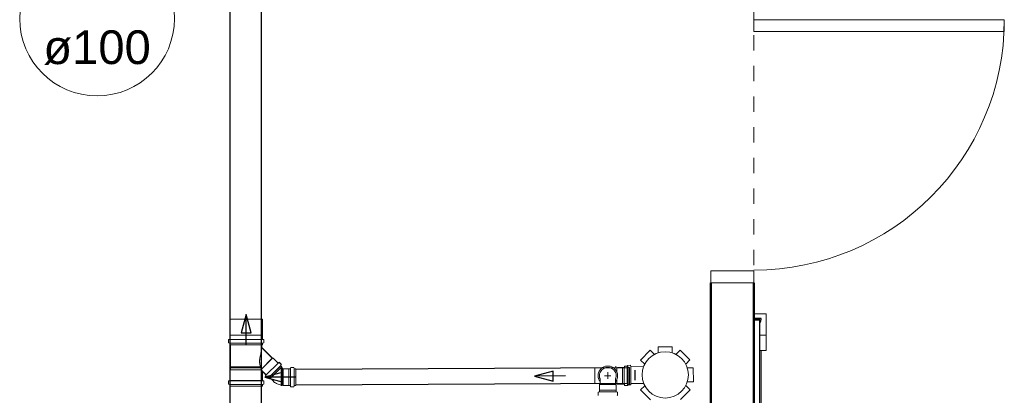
# Model space of a CAD drawing. Header units: millimetres. Extents: x 567 to 934, y -1 to 364.
# Tile 161 of 256: x 639.47 to 645.88, y 100.28 to 102.73. Entities that reach past the tile are written whole.
import ezdxf

# ---------------------------------------------------------------- set-up
doc = ezdxf.new("R2010")
doc.units = ezdxf.units.MM
doc.header["$MEASUREMENT"] = 0
doc.linetypes.add('NULL', pattern=[0])
doc.linetypes.add('Projeção', pattern=[0.0065, 0.005, -0.0015])
for name, color, linetype, lineweight in [('A-DETL', 7, 'Continuous', 13), ('A-GENM', 7, 'Continuous', 13), ('A-WALL', 7, 'Continuous', 25), ('ARQ-ESQUAD', 7, 'Continuous', 25), ('CV-Condutos', 14, 'Continuous', 25), ('CV-Sentido conduto', 14, 'Continuous', 30), ('Simbolos', 14, 'Continuous', 20), ('Simbolos_int', 14, 'Continuous', 15), ('TQ-Condutos', 14, 'Continuous', 25), ('TQ-Indicação coluna', 14, 'Continuous', 13), ('TQ-Sentido conduto', 14, 'Continuous', 30)]:
    doc.layers.add(name, color=color, linetype=linetype, lineweight=lineweight)
doc.styles.add('Arial', font='arial.ttf')

msp = doc.modelspace()

# ---------------------------------------------------------------- linework, layer by layer
at = {"layer": 'A-DETL', "color": 8, "linetype": 'Projeção'}
msp.add_line((644.2511, 85.9305), (644.2511, 103.0142), dxfattribs=at)
at = {"layer": 'A-GENM', "color": 8}
for p, q in [((644.2511, 100.8131), (644.3311, 100.8131)), ((644.3311, 100.8131), (644.3311, 100.7131)), ((644.2893, 100.6731), (644.3311, 100.6731)), ((644.3311, 100.6731), (644.3311, 100.7131)), ((644.3311, 100.6731), (644.3311, 100.6131)), ((644.3311, 100.5731), (644.3311, 100.6131)), ((644.2893, 100.5731), (644.3311, 100.5731)), ((644.2903, 100.5731), (644.2903, 95.9731)), ((644.2993, 95.9731), (644.2993, 100.5731)), ((644.2994, 95.9731), (644.2994, 100.5731))]:
    msp.add_line(p, q, dxfattribs=at)
at = {"layer": 'A-GENM', "color": 8, "lineweight": 25}
for p, q in [((644.2511, 100.7751), (644.2511, 100.7731)), ((644.2893, 100.7731), (644.2511, 100.7731)), ((644.2511, 100.7731), (644.2511, 95.7731)), ((644.2511, 100.7731), (644.2903, 100.7731)), ((644.2993, 100.7831), (644.2591, 100.7831)), ((644.2893, 95.7731), (644.2893, 100.7731)), ((644.2903, 100.7731), (644.2903, 100.7531))]:
    msp.add_line(p, q, dxfattribs=at)
for centre, radius, start, end in [((644.2591, 100.7751), 0.00799, 90, 180), ((644.2552, 100.78), 0.0442, 322.56064, 4.06061)]:
    msp.add_arc(centre, radius, start, end, dxfattribs=at)
at = {"layer": 'A-WALL', "color": 8, "lineweight": 50}
for p, q in [((643.9711, 101.0142), (643.9711, 95.1305)), ((644.2511, 95.6105), (644.2511, 101.0142))]:
    msp.add_line(p, q, dxfattribs=at)
at = {"layer": 'ARQ-ESQUAD', "color": 8, "lineweight": 13}
for p, q in [((644.2511, 102.7302), (645.8831, 102.7302)), ((644.2511, 102.6542), (644.2511, 102.7302)), ((644.2511, 102.7302), (644.2511, 102.6542)), ((645.8831, 102.7302), (644.2511, 102.7302)), ((645.8831, 102.7302), (645.8831, 102.6542)), ((645.8831, 102.6542), (645.8831, 102.7302)), ((645.8831, 102.6542), (644.2511, 102.6542)), ((644.2511, 102.6542), (645.8831, 102.6542)), ((643.9711, 101.0942), (644.2511, 101.0942)), ((643.9711, 101.0142), (643.9711, 101.0942)), ((643.9711, 101.0942), (643.9711, 101.0142)), ((644.2511, 101.0942), (643.9711, 101.0942)), ((644.2511, 101.0942), (644.2511, 101.0142)), ((644.2511, 101.0142), (644.2511, 101.0942)), ((644.2511, 101.0142), (643.9711, 101.0142)), ((643.9711, 101.0142), (644.2511, 101.0142))]:
    msp.add_line(p, q, dxfattribs=at)
msp.add_arc((644.2511, 102.7302), 1.632, 270, 360, dxfattribs=at)
at = {"layer": 'CV-Condutos'}
for p, q in [((643.4233, 100.4596), (641.2664, 100.4495)), ((643.4238, 100.3582), (641.2664, 100.3481))]:
    msp.add_line(p, q, dxfattribs=at)
at = {"layer": 'CV-Sentido conduto'}
for p, q in [((642.9432, 100.439), (642.8227, 100.4061)), ((642.9435, 100.3743), (642.9432, 100.439)), ((642.8227, 100.4061), (642.9435, 100.3743))]:
    msp.add_line(p, q, dxfattribs=at)
msp.add_lwpolyline([(643.0226, 100.407), (642.8227, 100.4061)], dxfattribs=at)
at = {"layer": 'Simbolos'}
for p, q in [((640.8363, 100.6725), (640.8363, 100.7771)), ((641.0483, 100.6725), (641.0483, 100.7771)), ((640.8358, 100.672), (640.8363, 100.6725)), ((640.8358, 100.6478), (640.8358, 100.672)), ((641.0488, 100.672), (641.0483, 100.6725)), ((641.0488, 100.6478), (641.0488, 100.672)), ((640.827, 100.6245), (640.827, 100.6434)), ((640.8285, 100.6225), (640.8343, 100.621)), ((640.8288, 100.6454), (640.834, 100.6458)), ((640.8358, 100.6101), (640.8358, 100.619)), ((641.0488, 100.6101), (640.8358, 100.6101)), ((640.8407, 100.4657), (640.8407, 100.6096)), ((640.8407, 100.6096), (641.0439, 100.6096)), ((640.8412, 100.4662), (640.8412, 100.6101)), ((640.8412, 100.6101), (641.0444, 100.6101)), ((641.0439, 100.5917), (641.0439, 100.6096)), ((641.0444, 100.5922), (641.0444, 100.6101)), ((641.0488, 100.6101), (641.0488, 100.619)), ((641.0561, 100.6225), (641.0503, 100.621)), ((641.0558, 100.6454), (641.0506, 100.6458)), ((641.0576, 100.6245), (641.0576, 100.6434)), ((641.1131, 100.5225), (641.0439, 100.5917)), ((641.1136, 100.523), (641.0444, 100.5922)), ((643.5122, 100.5109), (643.5755, 100.5748)), ((643.5755, 100.5748), (643.6031, 100.5474)), ((643.628, 100.5968), (643.718, 100.5972)), ((643.628, 100.5968), (643.6282, 100.558)), ((643.718, 100.5972), (643.7182, 100.5584)), ((643.7707, 100.5757), (643.7433, 100.5481)), ((643.7707, 100.5757), (643.8346, 100.5123)), ((641.0416, 100.451), (641.1131, 100.5225)), ((641.0421, 100.4515), (641.1136, 100.523)), ((641.0731, 100.4135), (641.1505, 100.4908)), ((641.0736, 100.414), (641.151, 100.4913)), ((641.1188, 100.5225), (641.1131, 100.5225)), ((641.1193, 100.523), (641.1136, 100.523)), ((641.1492, 100.4921), (641.1188, 100.5225)), ((641.1497, 100.4926), (641.1193, 100.523)), ((641.1559, 100.4954), (641.1519, 100.492)), ((641.1564, 100.4959), (641.1524, 100.4925)), ((641.171, 100.4829), (641.1586, 100.4953)), ((641.1715, 100.4834), (641.1591, 100.4958)), ((641.1713, 100.4805), (641.1683, 100.4751)), ((641.1718, 100.481), (641.1688, 100.4756)), ((643.5122, 100.5109), (643.5398, 100.4835)), ((643.8346, 100.5123), (643.8072, 100.4847)), ((640.8358, 100.442), (640.8407, 100.4469)), ((640.8358, 100.3783), (640.8358, 100.442)), ((640.8363, 100.4425), (640.8412, 100.4474)), ((640.8363, 100.3788), (640.8363, 100.4425)), ((640.8407, 100.4657), (640.8377, 100.4654)), ((640.8377, 100.4595), (640.8377, 100.4654)), ((640.8407, 100.4593), (640.8377, 100.4595)), ((640.8412, 100.4662), (640.8382, 100.4659)), ((640.8382, 100.46), (640.8382, 100.4659)), ((640.8412, 100.4598), (640.8382, 100.46)), ((641.036, 100.4657), (640.8407, 100.4657)), ((641.0382, 100.4593), (640.8407, 100.4593)), ((640.8407, 100.4469), (640.8407, 100.4593)), ((641.0435, 100.4469), (640.8407, 100.4469)), ((641.0365, 100.4662), (640.8412, 100.4662)), ((641.0387, 100.4598), (640.8412, 100.4598)), ((640.8412, 100.4474), (640.8412, 100.4598)), ((641.044, 100.4474), (640.8412, 100.4474)), ((641.0488, 100.3783), (641.0488, 100.433)), ((641.0493, 100.3788), (641.0493, 100.4335)), ((641.0718, 100.4148), (641.0522, 100.4344)), ((641.0723, 100.4153), (641.0527, 100.4349)), ((641.0901, 100.3965), (641.1675, 100.4738)), ((641.0906, 100.397), (641.168, 100.4743)), ((641.0974, 100.3892), (641.1747, 100.4666)), ((641.0979, 100.3897), (641.1752, 100.4671)), ((641.1747, 100.4666), (641.1686, 100.4727)), ((641.1752, 100.4671), (641.1691, 100.4732)), ((641.1833, 100.4523), (641.1719, 100.4638)), ((641.1869, 100.4531), (641.1861, 100.4523)), ((641.2205, 100.4531), (641.1869, 100.4531)), ((641.2209, 100.4535), (641.2205, 100.4531)), ((641.2302, 100.4535), (641.2209, 100.4535)), ((641.2327, 100.4606), (641.2322, 100.4553)), ((641.2522, 100.4624), (641.2347, 100.4624)), ((641.2541, 100.4609), (641.2557, 100.455)), ((641.2664, 100.4535), (641.2577, 100.4535)), ((641.2664, 100.3441), (641.2664, 100.4535)), ((643.2484, 100.4593), (643.2153, 100.4593)), ((643.3534, 100.4691), (643.3498, 100.4655)), ((643.3527, 100.4623), (643.3498, 100.4623)), ((643.3582, 100.4593), (643.3498, 100.4593)), ((643.353, 100.4593), (643.3527, 100.4623)), ((643.3618, 100.4629), (643.3582, 100.4593)), ((643.3954, 100.4629), (643.3618, 100.4629)), ((643.3958, 100.4633), (643.3954, 100.4629)), ((643.4051, 100.4633), (643.3958, 100.4633)), ((643.4076, 100.4704), (643.4071, 100.4651)), ((643.4271, 100.4722), (643.4096, 100.4722)), ((643.4268, 100.475), (643.4252, 100.4691)), ((643.4287, 100.4765), (643.4462, 100.4766)), ((643.4291, 100.4707), (643.4306, 100.4648)), ((643.4413, 100.4633), (643.4326, 100.4633)), ((643.4413, 100.3539), (643.4413, 100.4633)), ((643.4482, 100.4748), (643.4487, 100.4695)), ((643.4507, 100.4677), (643.5328, 100.4681)), ((643.8566, 100.4599), (643.8178, 100.4597)), ((643.8566, 100.4599), (643.857, 100.3699)), ((640.827, 100.355), (640.827, 100.3739)), ((640.8275, 100.3555), (640.8275, 100.3744)), ((640.8285, 100.353), (640.8343, 100.3515)), ((640.8288, 100.3759), (640.834, 100.3763)), ((640.829, 100.3535), (640.8348, 100.352)), ((640.8293, 100.3764), (640.8345, 100.3768)), ((640.8358, 100.3765), (641.0488, 100.3765)), ((640.8358, 100.3511), (641.0488, 100.3511)), ((640.8358, 100.3406), (640.8358, 100.3495)), ((640.8363, 100.377), (641.0493, 100.377)), ((640.8363, 100.3516), (641.0493, 100.3516)), ((640.8363, 100.3411), (640.8363, 100.35)), ((641.0488, 100.3406), (641.0488, 100.3495)), ((641.0493, 100.3411), (641.0493, 100.35)), ((641.0561, 100.353), (641.0503, 100.3515)), ((641.0558, 100.3759), (641.0506, 100.3763)), ((641.0566, 100.3535), (641.0508, 100.352)), ((641.0563, 100.3764), (641.0511, 100.3768)), ((641.0576, 100.355), (641.0576, 100.3739)), ((641.0581, 100.3555), (641.0581, 100.3744)), ((641.0686, 100.408), (641.0719, 100.4121)), ((641.0811, 100.3929), (641.0687, 100.4053)), ((641.0691, 100.4085), (641.0724, 100.4126)), ((641.0816, 100.3934), (641.0692, 100.4058)), ((641.0835, 100.3926), (641.0888, 100.3957)), ((641.084, 100.3931), (641.0893, 100.3962)), ((641.0974, 100.3892), (641.0912, 100.3954)), ((641.0979, 100.3897), (641.0917, 100.3959)), ((641.1178, 100.3744), (641.1002, 100.3921)), ((643.2607, 100.3579), (643.2153, 100.3579)), ((643.245, 100.3145), (643.245, 100.3573)), ((643.2486, 100.3517), (643.2486, 100.388)), ((643.3582, 100.3579), (643.3375, 100.3579)), ((643.3466, 100.3579), (643.3469, 100.3549)), ((643.3527, 100.3549), (643.3469, 100.3549)), ((643.35, 100.3517), (643.35, 100.388)), ((643.3536, 100.3481), (643.35, 100.3517)), ((643.353, 100.3579), (643.3527, 100.3549)), ((643.3618, 100.3543), (643.3582, 100.3579)), ((643.3954, 100.3543), (643.3618, 100.3543)), ((643.3958, 100.3539), (643.3954, 100.3543)), ((643.4051, 100.3539), (643.3958, 100.3539)), ((643.4076, 100.3468), (643.4071, 100.3521)), ((643.4273, 100.3508), (643.4257, 100.3567)), ((643.4291, 100.3465), (643.4306, 100.3524)), ((643.4293, 100.3493), (643.4468, 100.3494)), ((643.4413, 100.3539), (643.4326, 100.3539)), ((643.4488, 100.3512), (643.4492, 100.3565)), ((643.4512, 100.3583), (643.5333, 100.3587)), ((643.857, 100.3699), (643.8182, 100.3697)), ((640.8358, 100.3406), (641.0488, 100.3406)), ((640.8363, 100.3411), (641.0493, 100.3411)), ((641.1717, 100.3481), (641.1719, 100.3451)), ((641.1778, 100.3451), (641.1719, 100.3451)), ((641.1781, 100.3481), (641.1778, 100.3451)), ((641.1833, 100.3481), (641.1781, 100.3481)), ((641.1869, 100.3445), (641.1833, 100.3481)), ((641.2205, 100.3445), (641.1869, 100.3445)), ((641.2209, 100.3441), (641.2205, 100.3445)), ((641.2302, 100.3441), (641.2209, 100.3441)), ((641.2327, 100.337), (641.2322, 100.3423)), ((641.2522, 100.3352), (641.2347, 100.3352)), ((641.2541, 100.3367), (641.2557, 100.3426)), ((641.2664, 100.3441), (641.2577, 100.3441)), ((643.2357, 100.2827), (643.2357, 100.3003)), ((643.2375, 100.3023), (643.2428, 100.3027)), ((643.2446, 100.3141), (643.245, 100.3145)), ((643.2446, 100.3047), (643.2446, 100.3141)), ((643.3536, 100.3145), (643.3536, 100.3481)), ((643.354, 100.3141), (643.3536, 100.3145)), ((643.354, 100.3047), (643.354, 100.3141)), ((643.3611, 100.3023), (643.3558, 100.3027)), ((643.3629, 100.2827), (643.3629, 100.3003)), ((643.4271, 100.345), (643.4096, 100.345)), ((643.5131, 100.3157), (643.5404, 100.3433)), ((643.577, 100.2524), (643.5131, 100.3157)), ((643.8355, 100.3172), (643.7721, 100.2533)), ((643.8355, 100.3172), (643.8079, 100.3445))]:
    msp.add_line(p, q, dxfattribs=at)
for points in [[(640.8288, 100.6454), (640.8285, 100.6453), (640.8282, 100.6452), (640.8279, 100.645), (640.8276, 100.6448), (640.8274, 100.6446), (640.8272, 100.6443), (640.8271, 100.644), (640.827, 100.6437), (640.827, 100.6434)], [(640.827, 100.6245), (640.827, 100.6242), (640.8271, 100.6239), (640.8272, 100.6236), (640.8273, 100.6234), (640.8275, 100.6231), (640.8277, 100.6229), (640.8279, 100.6228), (640.8282, 100.6226), (640.8285, 100.6225)], [(640.834, 100.6458), (640.8343, 100.6459), (640.8346, 100.646), (640.8349, 100.6461), (640.8352, 100.6463), (640.8354, 100.6466), (640.8356, 100.6469), (640.8357, 100.6472), (640.8358, 100.6475), (640.8358, 100.6478)], [(640.8358, 100.619), (640.8358, 100.6193), (640.8357, 100.6196), (640.8356, 100.6199), (640.8355, 100.6201), (640.8353, 100.6203), (640.8351, 100.6206), (640.8348, 100.6207), (640.8346, 100.6209), (640.8343, 100.621)], [(641.0488, 100.6478), (641.0488, 100.6475), (641.0489, 100.6472), (641.049, 100.6469), (641.0492, 100.6466), (641.0494, 100.6463), (641.0497, 100.6461), (641.05, 100.646), (641.0503, 100.6459), (641.0506, 100.6458)], [(641.0503, 100.621), (641.05, 100.6209), (641.0497, 100.6207), (641.0495, 100.6206), (641.0493, 100.6203), (641.0491, 100.6201), (641.049, 100.6199), (641.0489, 100.6196), (641.0488, 100.6193), (641.0488, 100.619)], [(641.0576, 100.6434), (641.0576, 100.6437), (641.0575, 100.644), (641.0574, 100.6443), (641.0572, 100.6446), (641.057, 100.6448), (641.0567, 100.645), (641.0564, 100.6452), (641.0561, 100.6453), (641.0558, 100.6454)], [(641.0561, 100.6225), (641.0564, 100.6226), (641.0566, 100.6228), (641.0569, 100.6229), (641.0571, 100.6231), (641.0573, 100.6234), (641.0574, 100.6236), (641.0575, 100.6239), (641.0576, 100.6242), (641.0576, 100.6245)], [(641.0364, 100.5438), (641.0346, 100.5377), (641.0331, 100.5315), (641.0319, 100.5253), (641.031, 100.519), (641.0303, 100.5126), (641.03, 100.5063), (641.03, 100.4999), (641.0302, 100.4936), (641.0308, 100.4873)], [(641.0369, 100.5443), (641.0351, 100.5382), (641.0336, 100.532), (641.0324, 100.5258), (641.0315, 100.5195), (641.0308, 100.5131), (641.0305, 100.5068), (641.0305, 100.5004), (641.0307, 100.4941), (641.0313, 100.4878)], [(641.0448, 100.5901), (641.0437, 100.585), (641.0427, 100.5798), (641.0417, 100.5747), (641.0408, 100.5696), (641.0398, 100.5644), (641.0389, 100.5592), (641.0381, 100.5541), (641.0373, 100.5489), (641.0364, 100.5438)], [(641.0453, 100.5906), (641.0442, 100.5855), (641.0432, 100.5803), (641.0422, 100.5752), (641.0413, 100.5701), (641.0403, 100.5649), (641.0394, 100.5597), (641.0386, 100.5546), (641.0378, 100.5494), (641.0369, 100.5443)], [(641.0439, 100.5917), (641.0439, 100.5915), (641.0439, 100.5913), (641.044, 100.5911), (641.0441, 100.5909), (641.0442, 100.5907), (641.0443, 100.5905), (641.0444, 100.5904), (641.0446, 100.5902), (641.0448, 100.5901)], [(641.0444, 100.5922), (641.0444, 100.592), (641.0444, 100.5918), (641.0445, 100.5916), (641.0446, 100.5914), (641.0447, 100.5912), (641.0448, 100.591), (641.0449, 100.5909), (641.0451, 100.5907), (641.0453, 100.5906)], [(641.0308, 100.4873), (641.0319, 100.4811), (641.0333, 100.475), (641.035, 100.469), (641.0369, 100.4631), (641.039, 100.4572), (641.0414, 100.4514), (641.044, 100.4458), (641.0468, 100.4402), (641.0499, 100.4347)], [(641.0313, 100.4878), (641.0324, 100.4816), (641.0338, 100.4755), (641.0355, 100.4695), (641.0374, 100.4636), (641.0395, 100.4577), (641.0419, 100.4519), (641.0445, 100.4463), (641.0473, 100.4407), (641.0504, 100.4352)], [(641.1492, 100.4921), (641.1494, 100.4919), (641.1497, 100.4917), (641.15, 100.4916), (641.1503, 100.4916), (641.1507, 100.4915), (641.151, 100.4916), (641.1513, 100.4917), (641.1516, 100.4918), (641.1519, 100.492)], [(641.1497, 100.4926), (641.1499, 100.4924), (641.1502, 100.4922), (641.1505, 100.4921), (641.1508, 100.4921), (641.1512, 100.492), (641.1515, 100.4921), (641.1518, 100.4922), (641.1521, 100.4923), (641.1524, 100.4925)], [(641.1586, 100.4953), (641.1584, 100.4955), (641.1581, 100.4957), (641.1578, 100.4958), (641.1574, 100.4958), (641.1571, 100.4959), (641.1568, 100.4958), (641.1565, 100.4957), (641.1562, 100.4956), (641.1559, 100.4954)], [(641.1591, 100.4958), (641.1589, 100.496), (641.1586, 100.4962), (641.1583, 100.4963), (641.1579, 100.4963), (641.1576, 100.4964), (641.1573, 100.4963), (641.157, 100.4962), (641.1567, 100.4961), (641.1564, 100.4959)], [(641.1713, 100.4805), (641.1715, 100.4807), (641.1715, 100.481), (641.1716, 100.4813), (641.1716, 100.4816), (641.1716, 100.4819), (641.1715, 100.4821), (641.1714, 100.4824), (641.1712, 100.4827), (641.171, 100.4829)], [(641.1718, 100.481), (641.172, 100.4812), (641.172, 100.4815), (641.1721, 100.4818), (641.1721, 100.4821), (641.1721, 100.4824), (641.172, 100.4826), (641.1719, 100.4829), (641.1717, 100.4832), (641.1715, 100.4834)], [(641.0522, 100.4344), (641.052, 100.4345), (641.0518, 100.4347), (641.0516, 100.4348), (641.0513, 100.4349), (641.0511, 100.4349), (641.0508, 100.435), (641.0505, 100.4349), (641.0503, 100.4349), (641.05, 100.4348), (641.0498, 100.4347), (641.0496, 100.4345), (641.0494, 100.4344), (641.0492, 100.4342), (641.0491, 100.434), (641.0489, 100.4337), (641.0489, 100.4335), (641.0488, 100.4332), (641.0488, 100.433)], [(641.0527, 100.4349), (641.0525, 100.435), (641.0523, 100.4352), (641.0521, 100.4353), (641.0518, 100.4354), (641.0516, 100.4354), (641.0513, 100.4355), (641.051, 100.4354), (641.0508, 100.4354), (641.0505, 100.4353), (641.0503, 100.4352), (641.0501, 100.435), (641.0499, 100.4349), (641.0497, 100.4347), (641.0496, 100.4345), (641.0494, 100.4342), (641.0494, 100.434), (641.0493, 100.4337), (641.0493, 100.4335)], [(641.0719, 100.4121), (641.0721, 100.4123), (641.0723, 100.4126), (641.0724, 100.413), (641.0724, 100.4133), (641.0724, 100.4136), (641.0723, 100.4139), (641.0722, 100.4142), (641.072, 100.4145), (641.0718, 100.4148)], [(641.0724, 100.4126), (641.0726, 100.4128), (641.0728, 100.4131), (641.0729, 100.4135), (641.0729, 100.4138), (641.0729, 100.4141), (641.0728, 100.4144), (641.0727, 100.4147), (641.0725, 100.415), (641.0723, 100.4153)], [(641.1682, 100.4751), (641.1681, 100.4749), (641.168, 100.4746), (641.168, 100.4743), (641.168, 100.474), (641.168, 100.4737), (641.1681, 100.4735), (641.1682, 100.4732), (641.1684, 100.4729), (641.1686, 100.4727)], [(641.1687, 100.4756), (641.1686, 100.4754), (641.1685, 100.4751), (641.1685, 100.4748), (641.1685, 100.4745), (641.1685, 100.4742), (641.1686, 100.474), (641.1687, 100.4737), (641.1689, 100.4734), (641.1691, 100.4732)], [(641.1833, 100.4523), (641.1836, 100.4521), (641.1839, 100.4519), (641.1842, 100.4518), (641.1846, 100.4518), (641.1849, 100.4518), (641.1852, 100.4518), (641.1856, 100.4519), (641.1859, 100.4521), (641.1861, 100.4523)], [(641.2302, 100.4535), (641.2306, 100.4535), (641.2309, 100.4536), (641.2312, 100.4537), (641.2315, 100.4539), (641.2317, 100.4541), (641.2319, 100.4544), (641.2321, 100.4547), (641.2322, 100.455), (641.2322, 100.4553)], [(641.2347, 100.4624), (641.2344, 100.4623), (641.234, 100.4623), (641.2337, 100.4621), (641.2335, 100.462), (641.2332, 100.4617), (641.233, 100.4615), (641.2329, 100.4612), (641.2327, 100.4609), (641.2327, 100.4605)], [(641.2541, 100.4609), (641.254, 100.4612), (641.2539, 100.4614), (641.2537, 100.4617), (641.2535, 100.4619), (641.2533, 100.462), (641.2531, 100.4622), (641.2528, 100.4623), (641.2525, 100.4623), (641.2522, 100.4624)], [(641.2557, 100.455), (641.2558, 100.4547), (641.256, 100.4544), (641.2561, 100.4542), (641.2563, 100.454), (641.2566, 100.4538), (641.2568, 100.4537), (641.2571, 100.4536), (641.2574, 100.4535), (641.2577, 100.4535)], [(643.35, 100.3881), (643.3524, 100.3956), (643.3537, 100.4034), (643.3539, 100.4113), (643.353, 100.4192), (643.3509, 100.4268), (643.3477, 100.4341), (643.3435, 100.4408), (643.3384, 100.4468), (643.3325, 100.4521), (643.3258, 100.4564), (643.3187, 100.4597), (643.3111, 100.462), (643.3032, 100.4631), (643.2953, 100.4631), (643.2875, 100.462), (643.2799, 100.4597), (643.2727, 100.4564), (643.2661, 100.4521), (643.2602, 100.4468), (643.2551, 100.4408), (643.2509, 100.4341), (643.2477, 100.4268), (643.2456, 100.4192), (643.2447, 100.4113), (643.2448, 100.4034), (643.2462, 100.3956), (643.2486, 100.3881)], [(643.4051, 100.4633), (643.4055, 100.4633), (643.4058, 100.4634), (643.4061, 100.4635), (643.4064, 100.4637), (643.4066, 100.4639), (643.4068, 100.4642), (643.407, 100.4645), (643.4071, 100.4648), (643.4071, 100.4651)], [(643.4096, 100.4722), (643.4093, 100.4722), (643.409, 100.4721), (643.4087, 100.4719), (643.4084, 100.4718), (643.4081, 100.4715), (643.4079, 100.4713), (643.4078, 100.471), (643.4077, 100.4707), (643.4076, 100.4704)], [(643.4233, 100.4676), (643.4236, 100.4676), (643.4238, 100.4677), (643.4241, 100.4678), (643.4244, 100.4679), (643.4246, 100.4681), (643.4248, 100.4683), (643.425, 100.4685), (643.4251, 100.4688), (643.4252, 100.4691)], [(643.4287, 100.4765), (643.4284, 100.4765), (643.4281, 100.4764), (643.4278, 100.4763), (643.4276, 100.4762), (643.4274, 100.476), (643.4272, 100.4758), (643.427, 100.4755), (643.4269, 100.4753), (643.4268, 100.475)], [(643.4291, 100.4707), (643.429, 100.471), (643.4288, 100.4712), (643.4287, 100.4715), (643.4285, 100.4717), (643.4282, 100.4719), (643.428, 100.472), (643.4277, 100.4721), (643.4274, 100.4722), (643.4271, 100.4722)], [(643.4307, 100.4648), (643.4308, 100.4645), (643.4309, 100.4642), (643.4311, 100.464), (643.4313, 100.4638), (643.4315, 100.4636), (643.4317, 100.4635), (643.432, 100.4634), (643.4323, 100.4633), (643.4326, 100.4633)], [(643.4482, 100.4748), (643.4482, 100.4751), (643.448, 100.4754), (643.4479, 100.4757), (643.4477, 100.4759), (643.4474, 100.4762), (643.4472, 100.4763), (643.4469, 100.4765), (643.4465, 100.4765), (643.4462, 100.4766)], [(643.4487, 100.4695), (643.4488, 100.4692), (643.4489, 100.4689), (643.449, 100.4686), (643.4492, 100.4683), (643.4495, 100.4681), (643.4498, 100.4679), (643.4501, 100.4678), (643.4504, 100.4677), (643.4507, 100.4677)], [(640.8288, 100.3759), (640.8285, 100.3758), (640.8282, 100.3757), (640.8279, 100.3756), (640.8276, 100.3753), (640.8274, 100.3751), (640.8272, 100.3748), (640.8271, 100.3745), (640.827, 100.3742), (640.827, 100.3739)], [(640.827, 100.355), (640.827, 100.3547), (640.8271, 100.3544), (640.8272, 100.3541), (640.8273, 100.3539), (640.8275, 100.3536), (640.8277, 100.3534), (640.8279, 100.3533), (640.8282, 100.3531), (640.8285, 100.353)], [(640.8293, 100.3764), (640.829, 100.3763), (640.8287, 100.3762), (640.8284, 100.3761), (640.8281, 100.3758), (640.8279, 100.3756), (640.8277, 100.3753), (640.8276, 100.375), (640.8275, 100.3747), (640.8275, 100.3744)], [(640.8275, 100.3555), (640.8275, 100.3552), (640.8276, 100.3549), (640.8277, 100.3546), (640.8278, 100.3544), (640.828, 100.3541), (640.8282, 100.3539), (640.8284, 100.3538), (640.8287, 100.3536), (640.829, 100.3535)], [(640.834, 100.3763), (640.8343, 100.3764), (640.8346, 100.3765), (640.8349, 100.3766), (640.8352, 100.3768), (640.8354, 100.3771), (640.8356, 100.3774), (640.8357, 100.3777), (640.8358, 100.378), (640.8358, 100.3783)], [(640.8358, 100.3495), (640.8358, 100.3498), (640.8357, 100.3501), (640.8356, 100.3504), (640.8355, 100.3506), (640.8353, 100.3509), (640.8351, 100.3511), (640.8348, 100.3512), (640.8346, 100.3514), (640.8343, 100.3515)], [(640.8345, 100.3768), (640.8348, 100.3769), (640.8351, 100.377), (640.8354, 100.3771), (640.8357, 100.3773), (640.8359, 100.3776), (640.8361, 100.3779), (640.8362, 100.3782), (640.8363, 100.3785), (640.8363, 100.3788)], [(640.8363, 100.35), (640.8363, 100.3503), (640.8362, 100.3506), (640.8361, 100.3509), (640.836, 100.3511), (640.8358, 100.3514), (640.8356, 100.3516), (640.8353, 100.3517), (640.8351, 100.3519), (640.8348, 100.352)], [(641.0488, 100.3783), (641.0488, 100.378), (641.0489, 100.3777), (641.049, 100.3774), (641.0492, 100.3771), (641.0494, 100.3768), (641.0497, 100.3766), (641.05, 100.3765), (641.0503, 100.3764), (641.0506, 100.3763)], [(641.0503, 100.3515), (641.05, 100.3514), (641.0497, 100.3512), (641.0495, 100.3511), (641.0493, 100.3509), (641.0491, 100.3506), (641.049, 100.3504), (641.0489, 100.3501), (641.0488, 100.3498), (641.0488, 100.3495)], [(641.0493, 100.3788), (641.0493, 100.3785), (641.0494, 100.3782), (641.0495, 100.3779), (641.0497, 100.3776), (641.0499, 100.3773), (641.0502, 100.3771), (641.0505, 100.377), (641.0508, 100.3769), (641.0511, 100.3768)], [(641.0508, 100.352), (641.0505, 100.3519), (641.0502, 100.3517), (641.05, 100.3516), (641.0498, 100.3514), (641.0496, 100.3511), (641.0495, 100.3509), (641.0494, 100.3506), (641.0493, 100.3503), (641.0493, 100.35)], [(641.0576, 100.3739), (641.0576, 100.3742), (641.0575, 100.3745), (641.0574, 100.3748), (641.0572, 100.3751), (641.057, 100.3753), (641.0567, 100.3756), (641.0564, 100.3757), (641.0561, 100.3758), (641.0558, 100.3759)], [(641.0561, 100.353), (641.0564, 100.3531), (641.0566, 100.3533), (641.0569, 100.3534), (641.0571, 100.3536), (641.0573, 100.3539), (641.0574, 100.3541), (641.0575, 100.3544), (641.0576, 100.3547), (641.0576, 100.355)], [(641.0581, 100.3744), (641.0581, 100.3747), (641.058, 100.375), (641.0579, 100.3753), (641.0577, 100.3756), (641.0575, 100.3758), (641.0572, 100.3761), (641.0569, 100.3762), (641.0566, 100.3763), (641.0563, 100.3764)], [(641.0566, 100.3535), (641.0569, 100.3536), (641.0571, 100.3538), (641.0574, 100.3539), (641.0576, 100.3541), (641.0578, 100.3544), (641.0579, 100.3546), (641.058, 100.3549), (641.0581, 100.3552), (641.0581, 100.3555)], [(641.0685, 100.408), (641.0684, 100.4078), (641.0682, 100.4075), (641.0681, 100.4071), (641.0681, 100.4068), (641.0681, 100.4065), (641.0682, 100.4062), (641.0683, 100.4059), (641.0684, 100.4056), (641.0687, 100.4053)], [(641.069, 100.4085), (641.0689, 100.4083), (641.0687, 100.408), (641.0686, 100.4076), (641.0686, 100.4073), (641.0686, 100.407), (641.0687, 100.4067), (641.0688, 100.4064), (641.0689, 100.4061), (641.0692, 100.4058)], [(641.0811, 100.3929), (641.0813, 100.3927), (641.0815, 100.3926), (641.0818, 100.3925), (641.0821, 100.3924), (641.0824, 100.3923), (641.0826, 100.3923), (641.0829, 100.3924), (641.0832, 100.3925), (641.0835, 100.3926)], [(641.0816, 100.3934), (641.0818, 100.3932), (641.082, 100.3931), (641.0823, 100.393), (641.0826, 100.3929), (641.0829, 100.3928), (641.0831, 100.3928), (641.0834, 100.3929), (641.0837, 100.393), (641.084, 100.3931)], [(641.0912, 100.3954), (641.091, 100.3956), (641.0907, 100.3957), (641.0905, 100.3958), (641.0902, 100.3959), (641.0899, 100.396), (641.0896, 100.396), (641.0893, 100.3959), (641.0891, 100.3958), (641.0888, 100.3957)], [(641.0917, 100.3959), (641.0915, 100.3961), (641.0912, 100.3962), (641.091, 100.3963), (641.0907, 100.3964), (641.0904, 100.3965), (641.0901, 100.3965), (641.0898, 100.3964), (641.0896, 100.3963), (641.0893, 100.3962)], [(641.1178, 100.3744), (641.1228, 100.3699), (641.1281, 100.3656), (641.1337, 100.3618), (641.1396, 100.3584), (641.1457, 100.3554), (641.1519, 100.3529), (641.1584, 100.3508), (641.165, 100.3492), (641.1717, 100.3481)], [(643.4071, 100.3521), (643.4071, 100.3524), (643.407, 100.3527), (643.4068, 100.353), (643.4066, 100.3532), (643.4064, 100.3535), (643.4061, 100.3536), (643.4058, 100.3538), (643.4055, 100.3539), (643.4051, 100.3539)], [(643.4257, 100.3567), (643.4256, 100.357), (643.4255, 100.3572), (643.4253, 100.3575), (643.4251, 100.3577), (643.4249, 100.3578), (643.4246, 100.358), (643.4243, 100.3581), (643.4241, 100.3581), (643.4238, 100.3582)], [(643.4273, 100.3508), (643.4274, 100.3505), (643.4276, 100.3502), (643.4277, 100.35), (643.4279, 100.3498), (643.4282, 100.3496), (643.4284, 100.3495), (643.4287, 100.3494), (643.429, 100.3493), (643.4293, 100.3493)], [(643.4326, 100.3539), (643.4323, 100.3539), (643.432, 100.3538), (643.4317, 100.3537), (643.4315, 100.3536), (643.4313, 100.3534), (643.4311, 100.3532), (643.4309, 100.3529), (643.4308, 100.3527), (643.4307, 100.3524)], [(643.4468, 100.3494), (643.4471, 100.3494), (643.4474, 100.3495), (643.4477, 100.3496), (643.448, 100.3498), (643.4483, 100.35), (643.4485, 100.3503), (643.4486, 100.3506), (643.4487, 100.3509), (643.4488, 100.3512)], [(643.4512, 100.3583), (643.4509, 100.3583), (643.4506, 100.3582), (643.4503, 100.3581), (643.45, 100.3579), (643.4498, 100.3576), (643.4495, 100.3574), (643.4494, 100.3571), (643.4493, 100.3568), (643.4492, 100.3565)], [(641.2322, 100.3422), (641.2322, 100.3426), (641.2321, 100.3429), (641.2319, 100.3432), (641.2317, 100.3434), (641.2315, 100.3437), (641.2312, 100.3438), (641.2309, 100.344), (641.2306, 100.344), (641.2302, 100.3441)], [(641.2327, 100.337), (641.2327, 100.3367), (641.2329, 100.3364), (641.233, 100.3361), (641.2332, 100.3358), (641.2335, 100.3356), (641.2337, 100.3354), (641.234, 100.3353), (641.2344, 100.3352), (641.2347, 100.3352)], [(641.2522, 100.3352), (641.2525, 100.3352), (641.2528, 100.3353), (641.2531, 100.3354), (641.2533, 100.3355), (641.2535, 100.3357), (641.2537, 100.3359), (641.2539, 100.3361), (641.254, 100.3364), (641.2541, 100.3367)], [(641.2577, 100.3441), (641.2574, 100.344), (641.2571, 100.344), (641.2568, 100.3439), (641.2566, 100.3437), (641.2563, 100.3436), (641.2561, 100.3434), (641.256, 100.3431), (641.2558, 100.3429), (641.2557, 100.3426)], [(643.2375, 100.3023), (643.2372, 100.3022), (643.2369, 100.3021), (643.2366, 100.3019), (643.2363, 100.3017), (643.2361, 100.3015), (643.2359, 100.3012), (643.2358, 100.3009), (643.2357, 100.3006), (643.2357, 100.3003)], [(643.2428, 100.3027), (643.2431, 100.3028), (643.2434, 100.3029), (643.2437, 100.3031), (643.2439, 100.3033), (643.2442, 100.3035), (643.2443, 100.3038), (643.2445, 100.3041), (643.2446, 100.3044), (643.2446, 100.3047)], [(643.354, 100.3047), (643.354, 100.3044), (643.3541, 100.3041), (643.3542, 100.3038), (643.3544, 100.3035), (643.3546, 100.3033), (643.3549, 100.3031), (643.3552, 100.3029), (643.3555, 100.3028), (643.3558, 100.3027)], [(643.3629, 100.3003), (643.3629, 100.3006), (643.3628, 100.3009), (643.3626, 100.3012), (643.3625, 100.3015), (643.3622, 100.3017), (643.362, 100.3019), (643.3617, 100.3021), (643.3614, 100.3022), (643.3611, 100.3023)], [(643.4076, 100.3468), (643.4077, 100.3465), (643.4078, 100.3462), (643.4079, 100.3459), (643.4081, 100.3456), (643.4084, 100.3454), (643.4087, 100.3452), (643.409, 100.3451), (643.4093, 100.345), (643.4096, 100.345)], [(643.4271, 100.345), (643.4274, 100.345), (643.4277, 100.3451), (643.428, 100.3452), (643.4282, 100.3453), (643.4285, 100.3455), (643.4287, 100.3457), (643.4288, 100.3459), (643.429, 100.3462), (643.4291, 100.3465)], [(643.2357, 100.2827), (643.2357, 100.2825), (643.2358, 100.2822), (643.2359, 100.2819), (643.236, 100.2816), (643.2362, 100.2814), (643.2364, 100.2812), (643.2366, 100.281), (643.2369, 100.2809), (643.2372, 100.2808)], [(643.3614, 100.2808), (643.3617, 100.2809), (643.3619, 100.281), (643.3622, 100.2812), (643.3624, 100.2814), (643.3626, 100.2816), (643.3627, 100.2819), (643.3628, 100.2822), (643.3629, 100.2825), (643.3629, 100.2827)]]:
    msp.add_lwpolyline(points, dxfattribs=at)
msp.add_circle((643.6738, 100.414), 0.151, dxfattribs=at)
at = {"layer": 'Simbolos_int'}
for p, q in [((641.0483, 100.7771), (640.8363, 100.7771)), ((641.0483, 100.6725), (640.8363, 100.6725)), ((641.0488, 100.646), (640.8358, 100.646)), ((641.0488, 100.6206), (640.8358, 100.6206)), ((641.1719, 100.4638), (641.1002, 100.3921)), ((641.1717, 100.3481), (641.1717, 100.4636)), ((641.1781, 100.3481), (641.1781, 100.4576)), ((641.1833, 100.3481), (641.1833, 100.4524)), ((641.2209, 100.3441), (641.2209, 100.4535)), ((641.2321, 100.3441), (641.2321, 100.4535)), ((641.2561, 100.3441), (641.2561, 100.4535)), ((643.2153, 100.3579), (643.2153, 100.4593)), ((643.2991, 100.4086), (643.2991, 100.4311)), ((643.2991, 100.4311), (643.2991, 100.3881)), ((643.3582, 100.4593), (643.3582, 100.4321)), ((643.3954, 100.3543), (643.3954, 100.4629)), ((643.407, 100.3539), (643.407, 100.4633)), ((643.4253, 100.3582), (643.4248, 100.4676)), ((643.431, 100.3539), (643.431, 100.4633)), ((643.4494, 100.3583), (643.4489, 100.4677)), ((643.35, 100.3517), (643.2486, 100.3517)), ((643.3198, 100.4086), (643.2786, 100.4086)), ((643.3582, 100.3579), (643.3582, 100.3851)), ((643.354, 100.3141), (643.2446, 100.3141)), ((643.2446, 100.3029), (643.354, 100.3029))]:
    msp.add_line(p, q, dxfattribs=at)
msp.add_lwpolyline([(643.35, 100.3702), (643.3556, 100.379), (643.3597, 100.3886), (643.3621, 100.3988), (643.3629, 100.4092), (643.3619, 100.4196), (643.3593, 100.4297), (643.355, 100.4392), (643.3493, 100.4479), (643.3422, 100.4556), (643.3339, 100.4619), (643.3247, 100.4669), (643.3148, 100.4703), (643.3045, 100.472), (643.2941, 100.472), (643.2838, 100.4703), (643.2739, 100.4669), (643.2647, 100.4619), (643.2564, 100.4556), (643.2493, 100.4479), (643.2435, 100.4392), (643.2393, 100.4297), (643.2366, 100.4196), (643.2357, 100.4092), (643.2365, 100.3988), (643.2389, 100.3886), (643.243, 100.379), (643.2486, 100.3702)], dxfattribs=at)
at = {"layer": 'TQ-Condutos'}
for p, q in [((640.8394, 96.0989), (640.8394, 103.2352)), ((641.0426, 96.0989), (641.0426, 103.2352))]:
    msp.add_line(p, q, dxfattribs=at)
at = {"layer": 'TQ-Indicação coluna'}
msp.add_circle((639.9711, 102.7391), 0.5042, dxfattribs=at)
msp.add_circle((639.9711, 102.7391), 0.5042, dxfattribs=at)
at = {"layer": 'TQ-Sentido conduto'}
for p, q in [((640.9423, 100.8093), (640.9099, 100.6885)), ((640.9746, 100.6885), (640.9423, 100.8093)), ((640.9099, 100.6885), (640.9746, 100.6885)), ((641.1848, 100.4311), (641.064, 100.3988)), ((641.1848, 100.3664), (641.1848, 100.4311)), ((643.4781, 100.3808), (643.4778, 100.4455)), ((641.064, 100.3988), (641.1848, 100.3664))]:
    msp.add_line(p, q, dxfattribs=at)
for points in [[(640.9423, 100.6093), (640.9423, 100.8093)], [(641.264, 100.3988), (641.064, 100.3988)]]:
    msp.add_lwpolyline(points, dxfattribs=at)

# ---------------------------------------------------------------- texts
at = {"layer": 'TQ-Indicação coluna', "linetype": 'NULL', "insert": (639.9711, 102.4365), "char_height": 0.22, "width": 1.400823, "attachment_point": 8, "line_spacing_factor": 0.6, "style": 'Arial'}
msp.add_mtext('ø100', dxfattribs=at)

doc.saveas('drawing.dxf')
